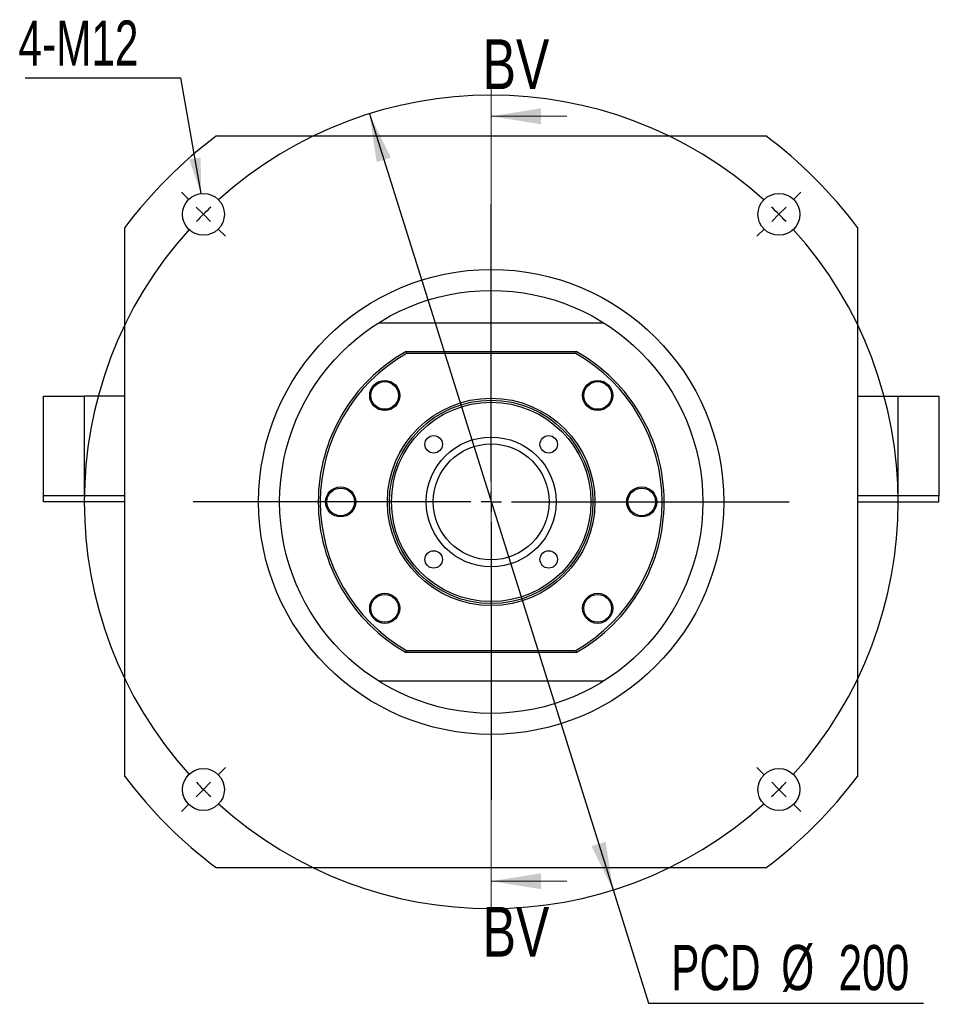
# Paper-space layout 'MBCK30L-H' of a CAD drawing. Header units: millimetres. Extents: x 21 to 332, y 12 to 190.
# Tile 1 of 5: x 24 to 88, y 19 to 88. Entities that reach past the tile are written whole.
import ezdxf

# ---------------------------------------------------------------- set-up
doc = ezdxf.new("R2010")
doc.units = ezdxf.units.MM
doc.layers.add('圖層0', color=7, linetype='Continuous')
doc.styles.add('SLDTEXTSTYLE0', font='TXT', dxfattribs={"width": 0.7})
doc.styles.add('SLDTEXTSTYLE2', font='TXT', dxfattribs={"width": 0.75})
doc.dimstyles.new('SLDDIMSTYLE0', dxfattribs={"dimtxt": 3.389974, "dimasz": 2.5, "dimexe": 0, "dimexo": 0.0625, "dimgap": 0.847493, "dimtad": 0, "dimtih": 1, "dimtoh": 1, "dimlfac": 3.5, "dimrnd": 1e-09, "dimzin": 12, "dimdsep": 46, "dimtxsty": 'SLDTEXTSTYLE0', "dimsah": 1, "dimcen": 0, "dimadec": 0, "dimazin": 3, "dimtfac": 1, "dimtmove": 0, "dimatfit": 3, "dimfxl": 1, "dimfrac": 2, "dimtolj": 1, "dimtzin": 12, "dimarcsym": 0})
doc.dimstyles.new('SLDDIMSTYLE1', dxfattribs={"dimtxt": 0.18, "dimasz": 2.5, "dimexe": 0, "dimexo": 0.0625, "dimgap": 0, "dimtad": 0, "dimtih": 1, "dimtoh": 1, "dimdec": 0, "dimrnd": 1e-09, "dimzin": 0, "dimdsep": 46, "dimtxsty": 'Standard', "dimsah": 1, "dimcen": 0.09, "dimadec": 0, "dimazin": 0, "dimtfac": 2.5, "dimtdec": 0, "dimtofl": 0, "dimtmove": 0, "dimatfit": 3, "dimfxl": 1, "dimfrac": 2, "dimtolj": 1, "dimtzin": 0, "dimarcsym": 0})

# ---------------------------------------------------------------- blocks, each defined once
blk = doc.blocks.new('_D_51')
at = {"layer": '圖層0', "color": 7}
for p, q in [((48.295, 81.344), (65.403, 26.822)), ((65.403, 26.822), (67.9, 18.866)), ((67.9, 18.866), (87.203, 18.866))]:
    blk.add_line(p, q, dxfattribs=at)
for points in [[(48.295, 81.344), (48.812, 77.953), (49.808, 78.265)], [(65.403, 26.822), (64.886, 30.213), (63.891, 29.9)]]:
    blk.add_solid(points, dxfattribs=at)
at = {"layer": '圖層0', "color": 7, "char_height": 3.175, "attachment_point": 1, "style": 'SLDTEXTSTYLE0'}
for s, insert in [('PCD', (69.488, 22.959)), ('%%c', (77.219, 22.959)), ('200', (81.241, 22.959))]:
    blk.add_mtext(s, dxfattribs=dict(at, insert=insert))
blk = doc.blocks.new('SW_NOTE_15')
at = {"layer": '圖層0', "color": 0}
blk.add_line((-10.945, 0), (0, 0), dxfattribs=at)
at = {"layer": '圖層0', "color": 0, "insert": (-11.404, 4.032), "char_height": 3.175, "attachment_point": 1, "style": 'SLDTEXTSTYLE0'}
blk.add_mtext('4-M12', dxfattribs=at)
blk = doc.blocks.new('SW_CENTERMARKSYMBOL_26')
at = {"layer": '圖層0', "color": 0}
for p, q in [((0, 1.429), (0, 17.043)), ((0, 0), (0, 0.714)), ((-1.429, 0), (-17.043, 0)), ((0, 0), (-0.714, 0)), ((0, 0), (0, -0.714)), ((0, 0), (0.714, 0)), ((1.429, 0), (17.043, 0)), ((0, -1.429), (0, -17.043))]:
    blk.add_line(p, q, dxfattribs=at)
blk = doc.blocks.new('SW_CENTERMARKSYMBOL_27')
at = {"layer": '圖層0', "color": 0}
for p, q in [((-41.416, 1.01), (-41.952, 1.546)), ((1.01, 1.01), (1.546, 1.546)), ((-20.203, -18.774), (-20.203, 0.714)), ((-40.406, 0), (-40.911, 0.505)), ((-40.406, 0), (-39.901, -0.505)), ((0, 0), (-0.505, -0.505)), ((0, 0), (0.505, 0.505)), ((-39.396, -1.01), (-38.861, -1.546)), ((-1.01, -1.01), (-1.546, -1.546)), ((-20.203, -20.203), (-20.203, -19.489)), ((-21.632, -20.203), (-41.12, -20.203)), ((-20.203, -20.203), (-20.917, -20.203)), ((-20.203, -20.203), (-20.203, -20.917)), ((-20.203, -20.203), (-19.489, -20.203)), ((-18.774, -20.203), (0.714, -20.203)), ((-20.203, -21.632), (-20.203, -41.12)), ((-39.396, -39.396), (-38.861, -38.861)), ((-1.01, -39.396), (-1.546, -38.861)), ((-40.406, -40.406), (-39.901, -39.901)), ((0, -40.406), (-0.505, -39.901)), ((-40.406, -40.406), (-40.911, -40.911)), ((0, -40.406), (0.505, -40.911)), ((-41.416, -41.416), (-41.952, -41.952)), ((1.01, -41.416), (1.546, -41.952))]:
    blk.add_line(p, q, dxfattribs=at)
for start, end in [(47.86479, 132.13521), (135, 136.43239), (133.56761, 135), (45, 46.43239), (43.56761, 45), (137.86479, 222.13521), (317.86479, 42.13521), (223.56761, 225), (315, 316.43239), (225, 226.43239), (313.56761, 315), (227.86479, 312.13521)]:
    blk.add_arc((-20.203, -20.203), 28.571, start, end, dxfattribs=at)

psp = doc.layouts.new('MBCK30L-H')

# ---------------------------------------------------------------- linework, layer by layer
at = {"color": 7, "linetype": 'Continuous', "lineweight": 18}
for p, q in [((56.8493, 83.1712), (56.8493, 25.4388)), ((62.1693, 81.1712), (56.8493, 81.1712)), ((62.1693, 27.4388), (56.8493, 27.4388))]:
    psp.add_line(p, q, dxfattribs=at)
at = {"color": 7, "linetype": 'Continuous', "lineweight": 25}
for p, q in [((37.5635, 79.7972), (76.135, 79.7972)), ((31.135, 34.7972), (31.135, 73.3686)), ((82.5635, 73.3686), (82.5635, 34.7972)), ((48.9313, 66.6543), (64.7672, 66.6543)), ((50.8748, 64.6543), (50.9125, 64.5115)), ((50.8748, 64.6543), (62.8237, 64.6543)), ((62.786, 64.5115), (50.9125, 64.5115)), ((62.786, 64.5115), (62.8237, 64.6543)), ((25.4207, 54.5115), (25.4207, 61.5115)), ((25.4207, 61.5115), (28.2778, 61.5115)), ((28.2778, 61.5115), (28.2778, 54.5115)), ((31.135, 61.5115), (28.2778, 61.5115)), ((82.5635, 61.5115), (85.4207, 61.5115)), ((85.4207, 54.5115), (85.4207, 61.5115)), ((85.4207, 61.5115), (88.2778, 61.5115)), ((88.2778, 61.5115), (88.2778, 54.5115)), ((28.2778, 54.5115), (25.4207, 54.5115)), ((25.4207, 54.0829), (25.4207, 54.5115)), ((31.135, 54.0829), (25.4207, 54.0829)), ((31.135, 54.5115), (28.2778, 54.5115)), ((85.4207, 54.5115), (82.5635, 54.5115)), ((82.5635, 54.0829), (88.2778, 54.0829)), ((88.2778, 54.5115), (85.4207, 54.5115)), ((88.2778, 54.0829), (88.2778, 54.5115)), ((50.8748, 43.5115), (50.9125, 43.6543)), ((50.9125, 43.6543), (62.786, 43.6543)), ((62.786, 43.6543), (62.8237, 43.5115)), ((62.8237, 43.5115), (50.8748, 43.5115)), ((48.9313, 41.5115), (64.7672, 41.5115)), ((76.135, 28.3686), (37.5635, 28.3686))]:
    psp.add_line(p, q, dxfattribs=at)
for centre, radius in [((36.6462, 74.2859), 1.4714), ((77.0523, 74.2859), 1.4714), ((56.8493, 54.0829), 16.3286), ((56.8493, 54.0829), 14.8571), ((49.3741, 61.558), 1.0571), ((49.3741, 61.558), 0.9714), ((64.3244, 61.558), 1.0571), ((64.3244, 61.558), 0.9714), ((56.8493, 54.0829), 7.2857), ((56.8493, 54.0829), 7.1429), ((56.8493, 54.0829), 7), ((52.8086, 58.1235), 0.6143), ((56.8493, 54.0829), 4.5571), ((56.8493, 54.0829), 4.0714), ((60.8899, 58.1235), 0.6143), ((46.2778, 54.0829), 1.0571), ((46.2778, 54.0829), 0.9714), ((67.4207, 54.0829), 1.0571), ((67.4207, 54.0829), 0.9714), ((52.8086, 50.0423), 0.6143), ((60.8899, 50.0423), 0.6143), ((49.3741, 46.6078), 1.0571), ((49.3741, 46.6078), 0.9714), ((64.3244, 46.6078), 1.0571), ((64.3244, 46.6078), 0.9714), ((36.6462, 33.8798), 1.4714), ((77.0523, 33.8798), 1.4714)]:
    psp.add_circle(centre, radius, dxfattribs=at)
for radius, start, end in [(32.1429, 126.869898, 143.130102), (32.1429, 36.869898, 53.130102), (12.1429, 119.472932, 240.527068), (12, 119.651845, 240.348155), (12, 299.651845, 60.348155), (12.1429, 299.472932, 60.527068), (32.1429, 216.869898, 233.130102), (32.1429, 306.869898, 323.130102)]:
    psp.add_arc((56.8493, 54.0829), radius, start, end, dxfattribs=at)
at = {"color": 7, "linetype": 'Continuous', "lineweight": 18}
for points in [[(56.8493, 81.1712), (60.3493, 80.6112), (60.3493, 81.7312)], [(56.8493, 27.4388), (60.3493, 26.8788), (60.3493, 27.9988)]]:
    psp.add_solid(points, dxfattribs=at)

# ---------------------------------------------------------------- block references
at = {"layer": '圖層0', "color": 7}
for name, p in [('SW_NOTE_15', (35.0624, 83.8676)), ('SW_CENTERMARKSYMBOL_27', (77.0523, 74.2859)), ('SW_CENTERMARKSYMBOL_26', (56.8493, 54.0829))]:
    psp.add_blockref(name, p, dxfattribs=at)

# ---------------------------------------------------------------- texts
at = {"color": 7, "linetype": 'Continuous', "char_height": 3.5, "attachment_point": 1, "style": 'SLDTEXTSTYLE2'}
for insert in [(56.2479, 86.5776), (56.2479, 25.6384)]:
    psp.add_mtext('BV', dxfattribs=dict(at, insert=insert))

# ---------------------------------------------------------------- dimensions: what is measured, and where the dimension line sits
at = {"layer": '圖層0', "color": 7}
dim = psp.add_diameter_dim_2p(p1=(65.4035, 26.8221), p2=(48.295, 81.3437), text='PCD<>', dimstyle='SLDDIMSTYLE0', dxfattribs=at)
dim.commit()
dim.dimension.update_dxf_attribs({"geometry": '_D_51', "text_midpoint": (78.3453, 21.4028), "dimtype": 163})

# ---------------------------------------------------------------- leaders
psp.add_leader([(36.4801, 75.748), (35.0624, 83.8676)], dimstyle='SLDDIMSTYLE1', dxfattribs=at)

doc.saveas('drawing.dxf')
